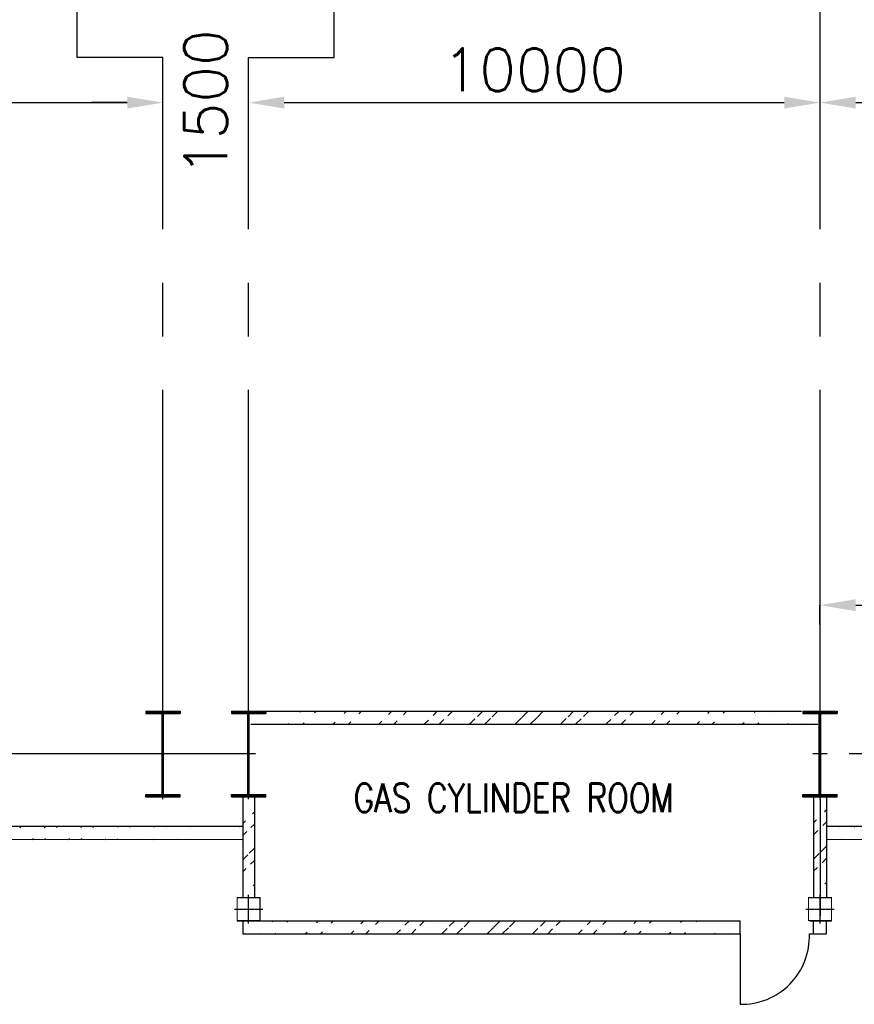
# Model space of a CAD drawing. Header units: inches. Extents: x -341304 to 31571016, y -692717 to 2132253.
# Tile 164 of 256: x 541203 to 555809, y -263367 to -246127. Entities that reach past the tile are written whole.
import ezdxf

# ---------------------------------------------------------------- set-up
doc = ezdxf.new("R2010")
doc.units = ezdxf.units.IN
doc.header["$MEASUREMENT"] = 0
doc.linetypes.add('CENTER2', pattern=[1.125, 0.75, -0.125, 0.125, -0.125])
for name, color, linetype in [('Aux_col', 1, 'Continuous'), ('CANAL', 4, 'Continuous'), ('COL', 1, 'Continuous'), ('DIM', 1, 'Continuous'), ('HATCH', 9, 'Continuous'), ('text', 3, 'Continuous'), ('WALL', 40, 'Continuous')]:
    doc.layers.add(name, color=color, linetype=linetype)
doc.styles.add('ROMANS', font='romans')
doc.dimstyles.new('User600', dxfattribs={"dimscale": 500, "dimtxt": 1.5, "dimasz": 1.25, "dimexe": 1, "dimexo": 1, "dimgap": 0.4, "dimtad": 1, "dimdec": 0, "dimzin": 0, "dimdsep": 46, "dimtxsty": 'ROMANS', "dimcen": 1, "dimclrd": 8, "dimclre": 8, "dimclrt": 3, "dimadec": 0, "dimazin": 0, "dimtfac": 1, "dimtdec": 0, "dimtix": 1, "dimtofl": 0, "dimtmove": 0, "dimatfit": 3, "dimfxl": 1, "dimtolj": 1, "dimtzin": 0, "dimarcsym": 0})
pattern_1 = [(45, (520829.6, -357509.4), (-397.7476, 397.7476), []), (45, (521094.75, -357509.4), (-397.7476, 397.7476), [])]
pattern_2 = [(45, (520829.6, -357509.4), (-397.7476, 397.7476), []), (45, (521094.75, -357509.4), (-397.7476, 397.7476), [])]

# ---------------------------------------------------------------- blocks, each defined once
blk = doc.blocks.new('A$C41E52089')
at = {"layer": 'COL'}
h = blk.add_hatch(dxfattribs=at)
h.set_pattern_fill('ANSI31', color=230, scale=100, style=0)
h.paths.add_polyline_path([(300, -710), (0, -710), (0, -750), (300, -750)])
h.paths.add_polyline_path([(0, -710), (-300, -710), (-300, -750), (0, -750)])
h.paths.add_polyline_path([(0, 0), (-13, 0), (-13, -710), (0, -710)])
h.paths.add_polyline_path([(0, 710), (-13, 710), (-13, 0), (0, 0)])
h.paths.add_polyline_path([(12, 0), (0, 0), (0, -710), (12, -710)])
h.paths.add_polyline_path([(12, 710), (0, 710), (0, 0), (12, 0)])
h.paths.add_polyline_path([(300, 750), (0, 750), (0, 710), (12, 710), (300, 710)])
h.paths.add_polyline_path([(0, 750), (-300, 750), (-300, 710), (0, 710)])
at = {"layer": 'COL', "color": 230}
for p, q in [((-300, 750), (300, 750)), ((-300, 750), (-300, 710)), ((-300, 710), (300, 710)), ((-13, -710), (-13, 710)), ((12, -710), (12, 710)), ((300, 750), (300, 710)), ((123, 0), (-123, 0)), ((-300, -710), (300, -710)), ((-300, -750), (-300, -710)), ((-300, -750), (300, -750)), ((300, -750), (300, -710))]:
    blk.add_line(p, q, dxfattribs=at)
at = {"layer": 'COL', "color": 2}
blk.add_line((0, -790), (0, 790), dxfattribs=at)
blk = doc.blocks.new('*D107')
at = {"color": 8, "lineweight": -2, "transparency": 16777216}
for p, q in [((555209, -256717), (555209, -256378)), ((555834, -256378), (561984, -256378)), ((562609, -256733), (562609, -256378))]:
    blk.add_line(p, q, dxfattribs=at)
at = {"color": 8, "transparency": 16777216}
for points in [[(555834, -256274), (555834, -256482), (555209, -256378)], [(561984, -256274), (561984, -256482), (562609, -256378)]]:
    blk.add_solid(points, dxfattribs=at)
at = {"layer": 'Defpoints', "color": 0, "transparency": 16777216}
for p in [(562609, -256378), (555209, -256717), (562609, -256733)]:
    blk.add_point(p, dxfattribs=at)
at = {"color": 3, "transparency": 16777216, "insert": (559426, -255803), "char_height": 750, "attachment_point": 5, "style": 'ROMANS'}
blk.add_mtext('\\A1;7400', dxfattribs=at)
blk = doc.blocks.new('A$C5C0C65E7')
at = {"layer": 'Aux_col'}
for p, q in [((0, 125), (0, -125)), ((-125, 0), (125, 0))]:
    blk.add_line(p, q, dxfattribs=at)
at = {"layer": 'Aux_col', "const_width": 10, "flags": 128}
blk.add_lwpolyline([(-100, -100), (100, -100), (100, 100), (-100, 100)], close=True, dxfattribs=at)
blk = doc.blocks.new('A$C72AF697D')
at = {"layer": 'Aux_col', "xscale": 2, "yscale": 2, "zscale": 2}
blk.add_blockref('A$C5C0C65E7', (0, 0), dxfattribs=at)
blk = doc.blocks.new('A$C2B282DB4')
at = {"layer": 'Aux_col'}
blk.add_blockref('A$C72AF697D', (0, 0), dxfattribs=at)
blk = doc.blocks.new('A$C744626C8')
at = {"layer": 'DIM'}
blk.add_blockref('A$C2B282DB4', (0, 0), dxfattribs=at)
blk = doc.blocks.new('*D322')
at = {"color": 8, "lineweight": -2, "transparency": 16777216}
blk.add_line((534334, -247579), (543084, -247579), dxfattribs=at)
at = {"color": 8, "transparency": 16777216}
for points in [[(534334, -247475), (534334, -247683), (533709, -247579)], [(543084, -247475), (543084, -247683), (543709, -247579)]]:
    blk.add_solid(points, dxfattribs=at)
at = {"layer": 'Defpoints', "color": 0, "transparency": 16777216}
for p in [(533709, -247579), (543709, -247579), (543709, -247579)]:
    blk.add_point(p, dxfattribs=at)
at = {"color": 3, "transparency": 16777216, "insert": (538709, -247004), "char_height": 750, "attachment_point": 5, "style": 'ROMANS'}
blk.add_mtext('\\A1;10000', dxfattribs=at)
blk = doc.blocks.new('*D323')
at = {"color": 8, "lineweight": -2, "transparency": 16777216}
for p, q in [((545209, -247079), (545209, -247079)), ((543084, -247579), (542459, -247579)), ((545834, -247579), (546459, -247579))]:
    blk.add_line(p, q, dxfattribs=at)
at = {"color": 8, "transparency": 16777216}
for points in [[(543084, -247475), (543084, -247683), (543709, -247579)], [(545834, -247475), (545834, -247683), (545209, -247579)]]:
    blk.add_solid(points, dxfattribs=at)
at = {"layer": 'Defpoints', "color": 0, "transparency": 16777216}
for p in [(543709, -247579), (545209, -247579), (545209, -247579)]:
    blk.add_point(p, dxfattribs=at)
at = {"color": 3, "transparency": 16777216, "insert": (544459, -247579), "char_height": 750, "attachment_point": 5, "rotation": 90, "style": 'ROMANS'}
blk.add_mtext('\\A1;1500', dxfattribs=at)
blk = doc.blocks.new('*D324')
at = {"color": 8, "lineweight": -2, "transparency": 16777216}
for p, q in [((545209, -247079), (545209, -247079)), ((545834, -247579), (554584, -247579))]:
    blk.add_line(p, q, dxfattribs=at)
at = {"color": 8, "transparency": 16777216}
for points in [[(545834, -247475), (545834, -247683), (545209, -247579)], [(554584, -247475), (554584, -247683), (555209, -247579)]]:
    blk.add_solid(points, dxfattribs=at)
at = {"layer": 'Defpoints', "color": 0, "transparency": 16777216}
for p in [(545209, -247579), (555209, -247579), (555209, -247579)]:
    blk.add_point(p, dxfattribs=at)
at = {"color": 3, "transparency": 16777216, "insert": (550209, -247004), "char_height": 750, "attachment_point": 5, "style": 'ROMANS'}
blk.add_mtext('\\A1;10000', dxfattribs=at)
blk = doc.blocks.new('*D325')
at = {"color": 8, "lineweight": -2, "transparency": 16777216}
blk.add_line((555834, -247579), (564584, -247579), dxfattribs=at)
at = {"color": 8, "transparency": 16777216}
for points in [[(555834, -247475), (555834, -247683), (555209, -247579)], [(564584, -247475), (564584, -247683), (565209, -247579)]]:
    blk.add_solid(points, dxfattribs=at)
at = {"layer": 'Defpoints', "color": 0, "transparency": 16777216}
for p in [(555209, -247579), (565209, -247579), (565209, -247579)]:
    blk.add_point(p, dxfattribs=at)
at = {"color": 3, "transparency": 16777216, "insert": (560209, -247004), "char_height": 750, "attachment_point": 5, "style": 'ROMANS'}
blk.add_mtext('\\A1;10000', dxfattribs=at)

msp = doc.modelspace()

# ---------------------------------------------------------------- hatches: boundary and pattern name
at = {"layer": 'HATCH'}
h = msp.add_hatch(dxfattribs=at)
h.set_pattern_fill('ANSI32', color=256, scale=1500, style=0)
h.set_pattern_definition(pattern_1)
edge = h.paths.add_edge_path()
edge.add_line((545209.4, -258233.5), (554884.4, -258233.5))
edge.add_line((545246.9, -258463.4), (555171.9, -258463.4))
h = msp.add_hatch(dxfattribs=at)
h.set_pattern_fill('ANSI32', color=256, scale=1500, style=0)
h.set_pattern_definition(pattern_1)
edge = h.paths.add_edge_path()
edge.add_line((545209.4, -258233.5), (554884.4, -258233.5))
edge.add_line((545246.9, -258463.4), (555171.9, -258463.4))
h = msp.add_hatch(dxfattribs=at)
h.set_pattern_fill('ANSI32', color=256, scale=1500, style=0)
h.set_pattern_definition(pattern_2)
edge = h.paths.add_edge_path()
edge.add_line((545209.4, -258233.5), (554884.4, -258233.5))
edge.add_line((545246.9, -258463.4), (555171.9, -258463.4))
h = msp.add_hatch(dxfattribs=at)
h.set_pattern_fill('ANSI32', color=256, scale=1500, style=0)
h.set_pattern_definition(pattern_2)
edge = h.paths.add_edge_path()
edge.add_line((545209.4, -258233.5), (554884.4, -258233.5))
edge.add_line((545246.9, -258463.4), (555171.9, -258463.4))
h = msp.add_hatch(dxfattribs=at)
h.set_pattern_fill('ANSI32', color=256, scale=1200, style=0)
h.set_pattern_definition([(45, (520851.04, -395190.13), (-318.198, 318.198), []), (45, (521063.17, -395190.13), (-318.198, 318.198), [])])
edge = h.paths.add_edge_path()
edge.add_line((545309.4, -259733.5), (545309.4, -261499.3))
edge.add_line((545109.4, -259733.5), (545109.4, -261499.3))
h = msp.add_hatch(dxfattribs=at)
h.set_pattern_fill('ANSI32', color=256, scale=1200, style=0)
h.set_pattern_definition([(45, (520851.04, -395190.13), (-318.198, 318.198), []), (45, (521063.17, -395190.13), (-318.198, 318.198), [])])
edge = h.paths.add_edge_path()
edge.add_line((545309.4, -259733.5), (545309.4, -261499.3))
edge.add_line((545109.4, -259733.5), (545109.4, -261499.3))
h = msp.add_hatch(dxfattribs=at)
h.set_pattern_fill('ANSI32', color=256, scale=1200, style=0)
h.set_pattern_definition([(45, (508157.66, -312853.66), (-318.198, 318.198), []), (45, (508369.8, -312853.66), (-318.198, 318.198), [])])
edge = h.paths.add_edge_path()
edge.add_line((555324.4, -259733.5), (555324.4, -261499.3))
edge.add_line((555094.4, -259733.5), (555094.4, -261499.3))
h = msp.add_hatch(dxfattribs=at)
h.set_pattern_fill('ANSI32', color=256, scale=1200, style=0)
h.set_pattern_definition([(45, (508157.66, -312853.66), (-318.198, 318.198), []), (45, (508369.8, -312853.66), (-318.198, 318.198), [])])
edge = h.paths.add_edge_path()
edge.add_line((555324.4, -259733.5), (555324.4, -261499.3))
edge.add_line((555094.4, -259733.5), (555094.4, -261499.3))
h = msp.add_hatch(dxfattribs=at)
h.set_pattern_fill('ANSI32', color=256, scale=1200, style=0)
h.set_pattern_definition([(45, (447889.6, -357835.23), (-318.198, 318.198), []), (45, (448101.7, -357835.23), (-318.198, 318.198), [])])
edge = h.paths.add_edge_path()
edge.add_line((545109.4, -260483.4), (507709.4, -260483.5))
edge.add_line((545109.4, -260253.5), (507709.4, -260253.9))
h = msp.add_hatch(dxfattribs=at)
h.set_pattern_fill('ANSI32', color=256, scale=1500, style=0)
h.set_pattern_definition([(45, (537108.3, -355859.7), (-397.7476, 397.7476), []), (45, (537373.5, -355859.7), (-397.7476, 397.7476), [])])
edge = h.paths.add_edge_path()
edge.add_line((555324.4, -260253.9), (565709.4, -260253.8))
edge.add_line((555324.4, -260483.9), (565709.4, -260483.5))
h = msp.add_hatch(dxfattribs=at)
h.set_pattern_fill('ANSI32', color=256, scale=1500, style=0)
h.set_pattern_definition([(45, (520829.6, -357509.4), (-397.7476, 397.7476), []), (45, (521094.75, -357509.4), (-397.7476, 397.7476), [])])
edge = h.paths.add_edge_path()
edge.add_line((545009.4, -261903.5), (553809.4, -261903.5))
edge.add_line((545109.4, -262133.5), (553809.4, -262133.5))
h = msp.add_hatch(dxfattribs=at)
h.set_pattern_fill('ANSI32', color=256, scale=1500, style=0)
h.set_pattern_definition([(45, (520829.6, -357509.4), (-397.7476, 397.7476), []), (45, (521094.75, -357509.4), (-397.7476, 397.7476), [])])
edge = h.paths.add_edge_path()
edge.add_line((545009.4, -261903.5), (553809.4, -261903.5))
edge.add_line((545109.4, -262133.5), (553809.4, -262133.5))

# ---------------------------------------------------------------- linework, layer by layer
at = {"layer": 'CANAL', "color": 240, "linetype": 'CENTER2', "ltscale": 7500}
for p, q in [((555209.4, -258233.5), (555209.4, -245134.2)), ((542209.4, -246791.6), (542209.4, -245489.9)), ((546709.4, -246791.6), (546709.4, -245489.9)), ((543709.4, -246791.6), (542209.4, -246791.6)), ((543709.4, -258233.5), (543709.4, -246791.6)), ((545209.4, -258233.5), (545209.4, -246791.6)), ((545209.4, -246791.6), (546709.4, -246791.6)), ((545221.9, -258983.5), (425815.2, -258983.5)), ((630721.9, -258983.5), (555196.9, -258983.5)), ((555209.4, -259773.7), (555209.4, -261816.6))]:
    msp.add_line(p, q, dxfattribs=at)
at = {"layer": 'WALL'}
for p, q in [((545209.4, -258233.5), (554884.4, -258233.5)), ((545209.4, -258233.5), (554884.4, -258233.5)), ((545209.4, -258233.5), (554884.4, -258233.5)), ((545209.4, -258233.5), (554884.4, -258233.5)), ((545246.9, -258463.4), (555171.9, -258463.4)), ((545246.9, -258463.4), (555171.9, -258463.4)), ((545246.9, -258463.4), (555171.9, -258463.4)), ((545246.9, -258463.4), (555171.9, -258463.4)), ((545109.4, -259733.5), (545109.4, -261499.3)), ((545109.4, -259733.5), (545109.4, -261499.3)), ((545309.4, -259733.5), (545309.4, -261499.3)), ((545309.4, -259733.5), (545309.4, -261499.3)), ((555094.4, -259733.5), (555094.4, -261499.3)), ((555094.4, -259733.5), (555094.4, -261499.3)), ((555324.4, -259733.5), (555324.4, -261499.3)), ((555324.4, -259733.5), (555324.4, -261499.3)), ((545109.4, -260253.5), (507709.4, -260253.5)), ((565709.4, -260253.5), (555324.4, -260253.9)), ((545109.4, -260483.9), (507709.4, -260483.6)), ((565709.4, -260483.5), (555324.4, -260483.9)), ((545009.4, -261903.5), (553809.4, -261903.5)), ((545009.4, -261903.5), (553809.4, -261903.5)), ((545109.4, -261899.3), (545109.4, -262133.5)), ((553809.4, -262133.5), (553809.4, -261903.5)), ((553809.4, -262133.5), (553809.4, -261903.5)), ((555022.6, -261903.5), (555409.4, -261903.5)), ((555022.6, -261903.5), (555409.4, -261903.5)), ((555094.4, -262133.5), (555094.4, -261899.3)), ((555094.4, -262133.5), (555094.4, -261899.3)), ((555324.4, -262133.5), (555324.4, -261899.3)), ((555324.4, -262133.5), (555324.4, -261899.3)), ((545109.4, -262133.5), (553809.4, -262133.5)), ((545109.4, -262133.5), (553809.4, -262133.5)), ((553809.4, -262133.5), (553809.4, -263366.3)), ((553809.4, -262133.5), (553809.4, -263366.3)), ((555022.6, -262133.5), (555324.4, -262133.5)), ((555022.6, -262133.5), (555324.4, -262133.5))]:
    msp.add_line(p, q, dxfattribs=at)
msp.add_arc((553837.7, -262180.8), 1185.8, 268.62988, 2.28672, dxfattribs=at)
msp.add_arc((553837.7, -262180.8), 1185.8, 268.62988, 2.28672, dxfattribs=at)

# ---------------------------------------------------------------- block references
at = {"layer": 'COL'}
for p in [(543709.4, -258983.5), (545209.4, -258983.5), (545209.4, -258983.5), (555209.4, -258983.5)]:
    msp.add_blockref('A$C41E52089', p, dxfattribs=at)
at = {"layer": 'DIM', "xscale": -1, "rotation": 180}
for p in [(545209.4, -261699.3), (545209.4, -261699.3), (555209.4, -261699.3), (555209.4, -261699.3)]:
    msp.add_blockref('A$C744626C8', p, dxfattribs=at)

# ---------------------------------------------------------------- texts
at = {"layer": 'text', "style": 'ROMANS', "width": 0.8}
msp.add_text('GAS CYLINDER ROOM', height=500, dxfattribs=at).set_placement((547045.9, -260001.1))
msp.add_text('GAS CYLINDER ROOM', height=500, dxfattribs=at).set_placement((547045.9, -260001.1))
at = {"layer": 'text', "char_height": 500, "attachment_point": 1, "style": 'ROMANS'}
for s, insert, width in [('\\pi45.922;{\\W0.8;GAS CYLINDER \\P\\pi1379.3;ROOM}', (442045.9, -259622.2), 4301.368), ('\\pi314.5;ROLLING \\P\\pi207.36;SHUTTER{\\H1.4167x; }', (433808.4, -259481.4), 3509.961)]:
    msp.add_mtext(s, dxfattribs=dict(at, insert=insert, width=width))

# ---------------------------------------------------------------- dimensions: what is measured, and where the dimension line sits
at = {"color": 8}
dim = msp.add_linear_dim(base=(545209.4, -247579.2), p1=(543709.4, -247579.2), p2=(545209.4, -247579.2), dimstyle='User600', override={"dimtmove": 1}, dxfattribs=at)
dim.commit()
dim.dimension.update_dxf_attribs({"geometry": '*D323', "text_midpoint": (544459.4, -247579.2), "text_rotation": 90})
for base, p1, p2, picture, middle in [((543709.4, -247579.2), (533709.4, -247579.2), (543709.4, -247579.2), '*D322', (538709.4, -247004.2)), ((555209.4, -247579.2), (545209.4, -247579.2), (555209.4, -247579.2), '*D324', (550209.4, -247004.2)), ((565209.4, -247579.2), (555209.4, -247579.2), (565209.4, -247579.2), '*D325', (560209.4, -247004.2))]:
    dim = msp.add_linear_dim(base=base, p1=p1, p2=p2, dimstyle='User600', override={"dimtmove": 1}, dxfattribs=at)
    dim.commit()
    dim.dimension.update_dxf_attribs({"geometry": picture, "text_midpoint": middle})
dim = msp.add_linear_dim(base=(562609.1, -256378.1), p1=(555209.4, -256717.5), p2=(562609.1, -256732.6), dimstyle='User600', override={"dimexe": 0, "dimexo": 0})
dim.commit()
dim.dimension.update_dxf_attribs({"geometry": '*D107', "text_midpoint": (559426.1, -256378.1), "dimtype": 160})

doc.saveas('drawing.dxf')
